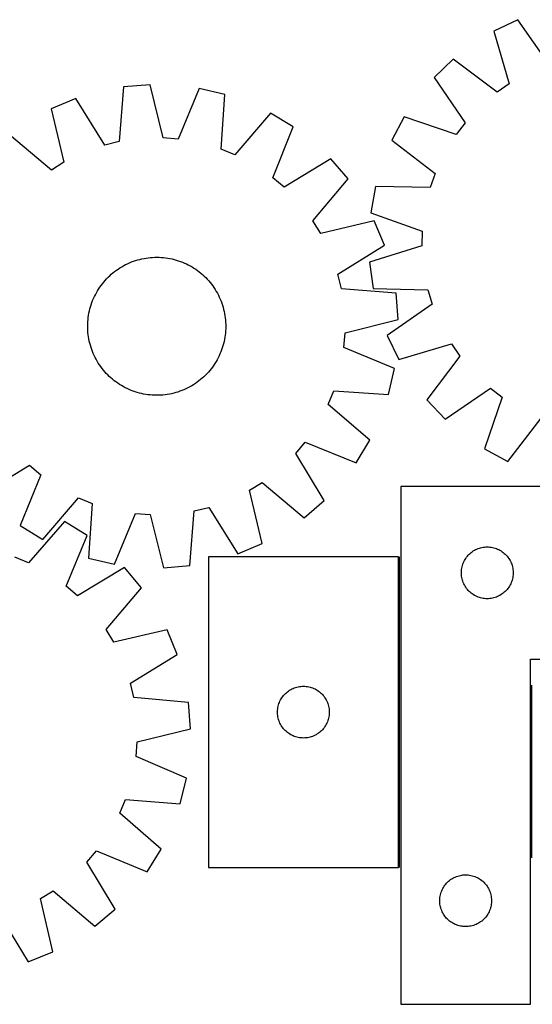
# Model space of a CAD drawing. Header units: millimetres. Extents: x 7 to 1493, y 7 to 2993.
# Tile 12 of 14: x 869 to 1166, y 2413 to 2983. Entities that reach past the tile are written whole.
import ezdxf

# ---------------------------------------------------------------- set-up
doc = ezdxf.new("R2010")
doc.units = ezdxf.units.MM
doc.layers.add('COMMON', color=5, linetype='CONTINUOUS', true_color=0x0000ff)
doc.layers.add('CUT', color=7, linetype='CONTINUOUS', true_color=0x000000)

msp = doc.modelspace()

# ---------------------------------------------------------------- linework, layer by layer
at = {"layer": 'COMMON'}
for p, q in [((1089.391127, 2492.027619), (1089.391127, 2672.027619)), ((1165.891127, 2597.567659), (1165.891127, 2497.567659))]:
    msp.add_line(p, q, dxfattribs=at)
at = {"layer": 'CUT'}
for p, q in [((1157.825103, 2983.222658), (1143.961483, 2976.549534)), ((1176.053256, 2957.209024), (1157.825103, 2983.222658)), ((1143.961483, 2976.549534), (1152.92312, 2946.075548)), ((1120.499405, 2960.301559), (1109.376428, 2949.670947)), ((1145.874064, 2941.193931), (1120.499405, 2960.301559)), ((1109.376428, 2949.670947), (1127.31643, 2923.457761)), ((929.397696, 2944.26765), (926.868375, 2912.604149)), ((944.730926, 2945.54146), (929.397696, 2944.26765)), ((952.450417, 2914.729381), (944.730926, 2945.54146)), ((1152.92312, 2946.075548), (1145.874064, 2941.193931)), ((973.191259, 2943.425969), (961.001172, 2914.093793)), ((988.167657, 2939.899206), (973.191259, 2943.425969)), ((985.987873, 2908.209724), (988.167657, 2939.899206)), ((901.676589, 2937.484875), (887.487449, 2931.535181)), ((918.539717, 2910.566301), (901.676589, 2937.484875)), ((887.487449, 2931.535181), (894.866482, 2900.639799)), ((1014.581318, 2929.092528), (993.923716, 2904.962915)), ((1027.734889, 2921.110416), (1014.581318, 2929.092528)), ((1092.083566, 2926.968023), (1084.790025, 2913.42052)), ((1122.120882, 2916.63679), (1092.083566, 2926.968023)), ((1015.869203, 2891.645517), (1027.734889, 2921.110416)), ((1127.31643, 2923.457761), (1122.120882, 2916.63679)), ((887.575187, 2896.127993), (863.219102, 2916.518086)), ((926.868375, 2912.604149), (918.539717, 2910.566301)), ((961.001172, 2914.093793), (952.450417, 2914.729381)), ((1084.790025, 2913.42052), (1109.952301, 2894.034065)), ((993.923716, 2904.962915), (985.987873, 2908.209724)), ((894.866482, 2900.639799), (887.575187, 2896.127993)), ((1049.516327, 2902.670383), (1022.413319, 2886.105308)), ((1059.559508, 2891.014267), (1049.516327, 2902.670383)), ((1109.952301, 2894.034065), (1107.118838, 2885.941423)), ((1022.413319, 2886.105308), (1015.869203, 2891.645517)), ((1039.169416, 2866.658182), (1059.559508, 2891.014267)), ((1075.359126, 2886.484969), (1072.608965, 2871.3467)), ((1107.118838, 2885.941423), (1075.359126, 2886.484969)), ((1072.608965, 2871.3467), (1102.530455, 2860.684657)), ((1043.681221, 2859.366887), (1039.169416, 2866.658182)), ((1074.576603, 2866.745919), (1043.681221, 2859.366887)), ((1080.526298, 2852.55678), (1074.576603, 2866.745919)), ((1102.530455, 2860.684657), (1102.336436, 2852.112508)), ((1053.607724, 2835.693652), (1080.526298, 2852.55678)), ((1102.336436, 2852.112508), (1071.96319, 2842.81516)), ((929.490364, 2840.715642), (930.602947, 2841.299736)), ((930.602947, 2841.299736), (931.733328, 2841.848594)), ((931.733328, 2841.848594), (932.880392, 2842.361675)), ((932.880392, 2842.361675), (934.043006, 2842.838472)), ((934.043006, 2842.838472), (935.220022, 2843.278516)), ((935.220022, 2843.278516), (936.41028, 2843.681372)), ((936.41028, 2843.681372), (937.612605, 2844.046642)), ((937.612605, 2844.046642), (938.82581, 2844.373966)), ((938.82581, 2844.373966), (940.048697, 2844.663021)), ((940.048697, 2844.663021), (941.280061, 2844.913521)), ((941.280061, 2844.913521), (942.518685, 2845.12522)), ((942.518685, 2845.12522), (943.763348, 2845.297908)), ((943.763348, 2845.297908), (945.012821, 2845.431415)), ((945.012821, 2845.431415), (946.265871, 2845.525609)), ((946.265871, 2845.525609), (947.521262, 2845.580398)), ((947.521262, 2845.580398), (948.777754, 2845.595727)), ((948.777754, 2845.595727), (950.034107, 2845.57158)), ((950.034107, 2845.57158), (951.289082, 2845.507983)), ((951.289082, 2845.507983), (952.54144, 2845.404997)), ((952.54144, 2845.404997), (953.789945, 2845.262725)), ((953.789945, 2845.262725), (955.033366, 2845.081306)), ((955.033366, 2845.081306), (956.270474, 2844.860921)), ((956.270474, 2844.860921), (957.500049, 2844.601785)), ((957.500049, 2844.601785), (958.720878, 2844.304155)), ((958.720878, 2844.304155), (959.931756, 2843.968325)), ((959.931756, 2843.968325), (961.131488, 2843.594626)), ((961.131488, 2843.594626), (962.318889, 2843.183427)), ((962.318889, 2843.183427), (963.492789, 2842.735134)), ((963.492789, 2842.735134), (964.652028, 2842.250189)), ((964.652028, 2842.250189), (965.795462, 2841.729071)), ((965.795462, 2841.729071), (966.921964, 2841.172293)), ((966.921964, 2841.172293), (968.030421, 2840.580406)), ((1071.96319, 2842.81516), (1074.025614, 2827.567965)), ((921.357996, 2834.85062), (922.290368, 2835.693051)), ((922.290368, 2835.693051), (923.248741, 2836.50578)), ((923.248741, 2836.50578), (924.232169, 2837.288005)), ((924.232169, 2837.288005), (925.239682, 2838.038954)), ((925.239682, 2838.038954), (926.270286, 2838.757885)), ((926.270286, 2838.757885), (927.322964, 2839.444089)), ((927.322964, 2839.444089), (928.396676, 2840.09689)), ((928.396676, 2840.09689), (929.490364, 2840.715642)), ((968.030421, 2840.580406), (969.119739, 2839.953994)), ((969.119739, 2839.953994), (970.188844, 2839.293674)), ((970.188844, 2839.293674), (971.23668, 2838.600099)), ((971.23668, 2838.600099), (972.262213, 2837.873953)), ((972.262213, 2837.873953), (973.264431, 2837.115952)), ((973.264431, 2837.115952), (974.242346, 2836.326845)), ((974.242346, 2836.326845), (975.194991, 2835.507411)), ((975.194991, 2835.507411), (976.121428, 2834.658457)), ((1055.645572, 2827.364994), (1053.607724, 2835.693652)), ((916.359415, 2829.22079), (917.117416, 2830.223008)), ((917.117416, 2830.223008), (917.906523, 2831.200923)), ((917.906523, 2831.200923), (918.725958, 2832.153569)), ((918.725958, 2832.153569), (919.574912, 2833.080005)), ((919.574912, 2833.080005), (920.452547, 2833.979318)), ((920.452547, 2833.979318), (921.357996, 2834.85062)), ((976.121428, 2834.658457), (977.020741, 2833.780822)), ((977.020741, 2833.780822), (977.892043, 2832.875372)), ((977.892043, 2832.875372), (978.734474, 2831.943001)), ((978.734474, 2831.943001), (979.547203, 2830.984628)), ((979.547203, 2830.984628), (980.329428, 2830.0012)), ((980.329428, 2830.0012), (981.080377, 2828.993686)), ((912.504298, 2822.754039), (913.061075, 2823.880541)), ((913.061075, 2823.880541), (913.652962, 2824.988998)), ((913.652962, 2824.988998), (914.279375, 2826.078316)), ((914.279375, 2826.078316), (914.939694, 2827.147421)), ((914.939694, 2827.147421), (915.633269, 2828.195257)), ((915.633269, 2828.195257), (916.359415, 2829.22079)), ((981.080377, 2828.993686), (981.799308, 2827.963082)), ((981.799308, 2827.963082), (982.485512, 2826.910405)), ((982.485512, 2826.910405), (983.138313, 2825.836692)), ((983.138313, 2825.836692), (983.757065, 2824.743005)), ((983.757065, 2824.743005), (984.341158, 2823.630421)), ((1087.309073, 2824.835672), (1055.645572, 2827.364994)), ((1074.025614, 2827.567965), (1105.777395, 2826.674008)), ((1088.582883, 2809.502442), (1087.309073, 2824.835672)), ((1105.777395, 2826.674008), (1108.241811, 2818.461455)), ((910.638742, 2818.090065), (911.049941, 2819.277466)), ((911.049941, 2819.277466), (911.498234, 2820.451366)), ((911.498234, 2820.451366), (911.983179, 2821.610605)), ((911.983179, 2821.610605), (912.504298, 2822.754039)), ((984.341158, 2823.630421), (984.890016, 2822.50004)), ((984.890016, 2822.50004), (985.403098, 2821.352977)), ((985.403098, 2821.352977), (985.879895, 2820.190363)), ((985.879895, 2820.190363), (986.319939, 2819.013346)), ((986.319939, 2819.013346), (986.722795, 2817.823088)), ((1108.241811, 2818.461455), (1082.228176, 2800.233302)), ((909.152062, 2811.991943), (909.372448, 2813.229051)), ((909.372448, 2813.229051), (909.631584, 2814.458626)), ((909.631584, 2814.458626), (909.929213, 2815.679455)), ((909.929213, 2815.679455), (910.265043, 2816.890333)), ((910.265043, 2816.890333), (910.638742, 2818.090065)), ((986.722795, 2817.823088), (987.088065, 2816.620764)), ((987.088065, 2816.620764), (987.415389, 2815.407559)), ((987.415389, 2815.407559), (987.704444, 2814.184671)), ((987.704444, 2814.184671), (987.954944, 2812.953308)), ((987.954944, 2812.953308), (988.166643, 2811.714683)), ((908.637642, 2805.736331), (908.661788, 2806.992684)), ((908.661788, 2806.992684), (908.725385, 2808.247659)), ((908.725385, 2808.247659), (908.828371, 2809.500017)), ((908.828371, 2809.500017), (908.970643, 2810.748522)), ((908.970643, 2810.748522), (909.152062, 2811.991943)), ((988.166643, 2811.714683), (988.339331, 2810.47002)), ((988.339331, 2810.47002), (988.472838, 2809.220547)), ((988.472838, 2809.220547), (988.567032, 2807.967497)), ((988.567032, 2807.967497), (988.621821, 2806.712107)), ((988.621821, 2806.712107), (988.637149, 2805.455615)), ((1057.770804, 2801.782951), (1088.582883, 2809.502442)), ((908.652971, 2804.479839), (908.637642, 2805.736331)), ((908.707759, 2803.224448), (908.652971, 2804.479839)), ((908.801953, 2801.971398), (908.707759, 2803.224448)), ((908.93546, 2800.721925), (908.801953, 2801.971398)), ((988.44642, 2801.691929), (988.304148, 2800.443423)), ((988.549406, 2802.944287), (988.44642, 2801.691929)), ((988.613003, 2804.199262), (988.549406, 2802.944287)), ((988.637149, 2805.455615), (988.613003, 2804.199262)), ((1057.135216, 2793.232197), (1057.770804, 2801.782951)), ((909.108149, 2799.477263), (908.93546, 2800.721925)), ((909.319847, 2798.238638), (909.108149, 2799.477263)), ((909.570347, 2797.007274), (909.319847, 2798.238638)), ((909.859402, 2795.784387), (909.570347, 2797.007274)), ((910.186726, 2794.571182), (909.859402, 2795.784387)), ((987.345578, 2795.51249), (987.009748, 2794.301613)), ((987.643208, 2796.733319), (987.345578, 2795.51249)), ((987.902343, 2797.962895), (987.643208, 2796.733319)), ((988.122729, 2799.200003), (987.902343, 2797.962895)), ((988.304148, 2800.443423), (988.122729, 2799.200003)), ((1082.228176, 2800.233302), (1088.9013, 2786.369682)), ((1088.9013, 2786.369682), (1119.375286, 2795.331318)), ((1119.375286, 2795.331318), (1124.256903, 2788.282263)), ((910.551996, 2793.368857), (910.186726, 2794.571182)), ((910.954852, 2792.178599), (910.551996, 2793.368857)), ((911.394896, 2791.001583), (910.954852, 2792.178599)), ((911.871694, 2789.838969), (911.394896, 2791.001583)), ((912.384775, 2788.691906), (911.871694, 2789.838969)), ((985.776557, 2790.74058), (985.291612, 2789.581341)), ((986.22485, 2791.914479), (985.776557, 2790.74058)), ((986.636049, 2793.101881), (986.22485, 2791.914479)), ((987.009748, 2794.301613), (986.636049, 2793.101881)), ((1086.467392, 2781.04211), (1057.135216, 2793.232197)), ((912.933633, 2787.561524), (912.384775, 2788.691906)), ((913.517726, 2786.448941), (912.933633, 2787.561524)), ((914.136479, 2785.355253), (913.517726, 2786.448941)), ((914.789279, 2784.281541), (914.136479, 2785.355253)), ((915.475484, 2783.228863), (914.789279, 2784.281541)), ((982.335097, 2784.044525), (981.641522, 2782.996689)), ((982.995417, 2785.11363), (982.335097, 2784.044525)), ((983.621829, 2786.202948), (982.995417, 2785.11363)), ((984.213716, 2787.311405), (983.621829, 2786.202948)), ((984.770494, 2788.437906), (984.213716, 2787.311405)), ((985.291612, 2789.581341), (984.770494, 2788.437906)), ((1124.256903, 2788.282263), (1105.149275, 2762.907604)), ((916.194415, 2782.198259), (915.475484, 2783.228863)), ((916.945363, 2781.190746), (916.194415, 2782.198259)), ((917.727588, 2780.207318), (916.945363, 2781.190746)), ((918.540317, 2779.248945), (917.727588, 2780.207318)), ((919.382749, 2778.316574), (918.540317, 2779.248945)), ((920.254051, 2777.411124), (919.382749, 2778.316574)), ((978.548833, 2779.038377), (977.69988, 2778.111941)), ((979.368268, 2779.991023), (978.548833, 2779.038377)), ((980.157375, 2780.968937), (979.368268, 2779.991023)), ((980.915376, 2781.971156), (980.157375, 2780.968937)), ((981.641522, 2782.996689), (980.915376, 2781.971156)), ((1082.940629, 2766.065712), (1086.467392, 2781.04211)), ((921.153364, 2776.533489), (920.254051, 2777.411124)), ((922.0798, 2775.684535), (921.153364, 2776.533489)), ((923.032446, 2774.8651), (922.0798, 2775.684535)), ((924.01036, 2774.075993), (923.032446, 2774.8651)), ((925.012579, 2773.317993), (924.01036, 2774.075993)), ((926.038112, 2772.591846), (925.012579, 2773.317993)), ((927.085948, 2771.898271), (926.038112, 2772.591846)), ((972.035109, 2773.152992), (971.004505, 2772.434061)), ((973.042622, 2773.903941), (972.035109, 2773.152992)), ((974.026051, 2774.686165), (973.042622, 2773.903941)), ((974.984424, 2775.498894), (974.026051, 2774.686165)), ((975.916795, 2776.341326), (974.984424, 2775.498894)), ((976.822245, 2777.212628), (975.916795, 2776.341326)), ((977.69988, 2778.111941), (976.822245, 2777.212628)), ((928.155053, 2771.237952), (927.085948, 2771.898271)), ((929.244371, 2770.611539), (928.155053, 2771.237952)), ((930.352828, 2770.019652), (929.244371, 2770.611539)), ((931.479329, 2769.462875), (930.352828, 2770.019652)), ((932.622764, 2768.941757), (931.479329, 2769.462875)), ((933.782003, 2768.456812), (932.622764, 2768.941757)), ((934.955902, 2768.008518), (933.782003, 2768.456812)), ((936.143304, 2767.597319), (934.955902, 2768.008518)), ((937.343035, 2767.22362), (936.143304, 2767.597319)), ((938.553913, 2766.88779), (937.343035, 2767.22362)), ((939.774742, 2766.590161), (938.553913, 2766.88779)), ((958.448982, 2766.817979), (957.226094, 2766.528925)), ((959.662187, 2767.145303), (958.448982, 2766.817979)), ((960.864511, 2767.510573), (959.662187, 2767.145303)), ((962.054769, 2767.913429), (960.864511, 2767.510573)), ((963.231786, 2768.353473), (962.054769, 2767.913429)), ((964.394399, 2768.830271), (963.231786, 2768.353473)), ((965.541463, 2769.343352), (964.394399, 2768.830271)), ((966.671844, 2769.89221), (965.541463, 2769.343352)), ((967.784428, 2770.476304), (966.671844, 2769.89221)), ((968.878115, 2771.095056), (967.784428, 2770.476304)), ((969.951828, 2771.747856), (968.878115, 2771.095056)), ((971.004505, 2772.434061), (969.951828, 2771.747856)), ((1048.004338, 2760.309653), (1051.251147, 2768.245496)), ((1051.251147, 2768.245496), (1082.940629, 2766.065712)), ((1115.779888, 2751.784626), (1141.993073, 2769.724628)), ((1141.993073, 2769.724628), (1148.814045, 2764.529081)), ((941.004318, 2766.331025), (939.774742, 2766.590161)), ((942.241426, 2766.110639), (941.004318, 2766.331025)), ((943.484846, 2765.929221), (942.241426, 2766.110639)), ((944.733351, 2765.786948), (943.484846, 2765.929221)), ((945.98571, 2765.683963), (944.733351, 2765.786948)), ((947.240685, 2765.620365), (945.98571, 2765.683963)), ((948.497038, 2765.596219), (947.240685, 2765.620365)), ((949.75353, 2765.611548), (948.497038, 2765.596219)), ((951.00892, 2765.666336), (949.75353, 2765.611548)), ((952.26197, 2765.760531), (951.00892, 2765.666336)), ((953.511443, 2765.894038), (952.26197, 2765.760531)), ((954.756106, 2766.066726), (953.511443, 2765.894038)), ((955.99473, 2766.278424), (954.756106, 2766.066726)), ((957.226094, 2766.528925), (955.99473, 2766.278424)), ((1105.149275, 2762.907604), (1115.779888, 2751.784626)), ((1148.814045, 2764.529081), (1138.482812, 2734.491764)), ((1072.133951, 2739.65205), (1048.004338, 2760.309653)), ((1152.030314, 2727.198224), (1171.416769, 2752.3605)), ((1029.146731, 2731.820049), (1034.68694, 2738.364166)), ((1034.68694, 2738.364166), (1064.151838, 2726.498479)), ((1064.151838, 2726.498479), (1072.133951, 2739.65205)), ((1138.482812, 2734.491764), (1152.030314, 2727.198224)), ((1045.711806, 2704.717041), (1029.146731, 2731.820049)), ((847.758464, 2708.521562), (874.861472, 2725.086637)), ((874.861472, 2725.086637), (881.405588, 2719.546428)), ((881.405588, 2719.546428), (869.539902, 2690.08153)), ((1002.40831, 2710.552147), (1009.699605, 2715.063953)), ((1009.787342, 2679.656765), (1002.40831, 2710.552147)), ((1009.699605, 2715.063953), (1034.055689, 2694.67386)), ((1090.141127, 2712.752953), (1090.141127, 2412.752953)), ((1340.141127, 2712.752953), (1090.141127, 2712.752953)), ((882.693473, 2682.099418), (903.351076, 2706.229031)), ((903.351076, 2706.229031), (911.286919, 2702.982222)), ((1034.055689, 2694.67386), (1045.711806, 2704.717041)), ((911.286919, 2702.982222), (909.107135, 2671.29274)), ((967.877095, 2666.924296), (970.406417, 2698.587797)), ((970.406417, 2698.587797), (978.735075, 2700.625645)), ((978.735075, 2700.625645), (995.598203, 2673.70707)), ((924.083533, 2667.765977), (936.27362, 2697.098152)), ((936.27362, 2697.098152), (944.824374, 2696.462564)), ((944.824374, 2696.462564), (952.543865, 2665.650485)), ((869.539902, 2690.08153), (882.693473, 2682.099418)), ((895.220496, 2692.506521), (874.364003, 2668.548612)), ((908.30759, 2684.415877), (895.220496, 2692.506521)), ((896.198579, 2655.050139), (908.30759, 2684.415877)), ((995.598203, 2673.70707), (1009.787342, 2679.656765)), ((1132.090684, 2675.409586), (1132.752906, 2675.807231)), ((1132.752906, 2675.807231), (1133.43472, 2676.170259)), ((1133.43472, 2676.170259), (1134.134319, 2676.497706)), ((1134.134319, 2676.497706), (1134.849846, 2676.788705)), ((1134.849846, 2676.788705), (1135.579405, 2677.042483)), ((1135.579405, 2677.042483), (1136.32106, 2677.258368)), ((1136.32106, 2677.258368), (1137.072846, 2677.435788)), ((1137.072846, 2677.435788), (1137.832768, 2677.574271)), ((1137.832768, 2677.574271), (1138.598812, 2677.673451)), ((1138.598812, 2677.673451), (1139.368946, 2677.733064)), ((1139.368946, 2677.733064), (1140.141127, 2677.752953)), ((1140.141127, 2677.752953), (1140.913308, 2677.733064)), ((1140.913308, 2677.733064), (1141.683442, 2677.673451)), ((1141.683442, 2677.673451), (1142.449486, 2677.574271)), ((1142.449486, 2677.574271), (1143.209408, 2677.435788)), ((1143.209408, 2677.435788), (1143.961194, 2677.258368)), ((1143.961194, 2677.258368), (1144.70285, 2677.042483)), ((1144.70285, 2677.042483), (1145.432408, 2676.788705)), ((1145.432408, 2676.788705), (1146.147936, 2676.497706)), ((1146.147936, 2676.497706), (1146.847534, 2676.170259)), ((1146.847534, 2676.170259), (1147.529348, 2675.807231)), ((1147.529348, 2675.807231), (1148.19157, 2675.409586)), ((874.364003, 2668.548612), (866.455288, 2671.860954)), ((909.107135, 2671.29274), (924.083533, 2667.765977)), ((1088.641126, 2672.027619), (978.641126, 2672.027619)), ((978.641126, 2672.027619), (978.641126, 2492.027619)), ((1088.641126, 2492.027619), (1088.641126, 2672.027619)), ((1126.555593, 2669.111668), (1126.900945, 2669.802604)), ((1126.900945, 2669.802604), (1127.281408, 2670.474845)), ((1127.281408, 2670.474845), (1127.695972, 2671.126608)), ((1127.695972, 2671.126608), (1128.143538, 2671.756167)), ((1128.143538, 2671.756167), (1128.62292, 2672.36185)), ((1128.62292, 2672.36185), (1129.132847, 2672.942053)), ((1129.132847, 2672.942053), (1129.671965, 2673.495235)), ((1129.671965, 2673.495235), (1130.238845, 2674.019932)), ((1130.238845, 2674.019932), (1130.831985, 2674.51475)), ((1130.831985, 2674.51475), (1131.449811, 2674.978378)), ((1131.449811, 2674.978378), (1132.090684, 2675.409586)), ((1148.19157, 2675.409586), (1148.832444, 2674.978378)), ((1148.832444, 2674.978378), (1149.450269, 2674.51475)), ((1149.450269, 2674.51475), (1150.043409, 2674.019932)), ((1150.043409, 2674.019932), (1150.610289, 2673.495235)), ((1150.610289, 2673.495235), (1151.149408, 2672.942053)), ((1151.149408, 2672.942053), (1151.659334, 2672.36185)), ((1151.659334, 2672.36185), (1152.138716, 2671.756167)), ((1152.138716, 2671.756167), (1152.586282, 2671.126608)), ((1152.586282, 2671.126608), (1153.000847, 2670.474845)), ((1153.000847, 2670.474845), (1153.381309, 2669.802604)), ((1153.381309, 2669.802604), (1153.726661, 2669.111668)), ((929.935749, 2665.796302), (902.696643, 2649.455987)), ((939.882168, 2654.057508), (929.935749, 2665.796302)), ((952.543865, 2665.650485), (967.877095, 2666.924296)), ((1125.185864, 2663.910584), (1125.265287, 2664.678928)), ((1125.265287, 2664.678928), (1125.384158, 2665.442164)), ((1125.384158, 2665.442164), (1125.542162, 2666.198269)), ((1125.542162, 2666.198269), (1125.738879, 2666.945237)), ((1125.738879, 2666.945237), (1125.973789, 2667.681088)), ((1125.973789, 2667.681088), (1126.246268, 2668.403871)), ((1126.246268, 2668.403871), (1126.555593, 2669.111668)), ((1153.726661, 2669.111668), (1154.035987, 2668.403871)), ((1154.035987, 2668.403871), (1154.308466, 2667.681088)), ((1154.308466, 2667.681088), (1154.543375, 2666.945237)), ((1154.543375, 2666.945237), (1154.740093, 2666.198269)), ((1154.740093, 2666.198269), (1154.898096, 2665.442164)), ((1154.898096, 2665.442164), (1155.016967, 2664.678928)), ((1155.016967, 2664.678928), (1155.09639, 2663.910584)), ((1125.1461, 2663.139171), (1125.185864, 2663.910584)), ((1125.1461, 2662.366734), (1125.1461, 2663.139171)), ((1125.185864, 2661.595321), (1125.1461, 2662.366734)), ((1125.265287, 2660.826977), (1125.185864, 2661.595321)), ((1125.384158, 2660.063741), (1125.265287, 2660.826977)), ((1125.542162, 2659.307636), (1125.384158, 2660.063741)), ((1125.738879, 2658.560668), (1125.542162, 2659.307636)), ((1125.973789, 2657.824817), (1125.738879, 2658.560668)), ((1154.543375, 2658.560668), (1154.308466, 2657.824817)), ((1154.740093, 2659.307636), (1154.543375, 2658.560668)), ((1154.898096, 2660.063741), (1154.740093, 2659.307636)), ((1155.016967, 2660.826977), (1154.898096, 2660.063741)), ((1155.09639, 2661.595321), (1155.016967, 2660.826977)), ((1155.09639, 2663.910584), (1155.136154, 2663.139171)), ((1155.136154, 2662.366734), (1155.09639, 2661.595321)), ((1155.136154, 2663.139171), (1155.136154, 2662.366734)), ((902.696643, 2649.455987), (896.198579, 2655.050139)), ((919.291302, 2629.870921), (939.882168, 2654.057508)), ((1126.246268, 2657.102034), (1125.973789, 2657.824817)), ((1126.555593, 2656.394237), (1126.246268, 2657.102034)), ((1126.900945, 2655.703301), (1126.555593, 2656.394237)), ((1127.281408, 2655.031061), (1126.900945, 2655.703301)), ((1127.695972, 2654.379297), (1127.281408, 2655.031061)), ((1128.143538, 2653.749738), (1127.695972, 2654.379297)), ((1128.62292, 2653.144055), (1128.143538, 2653.749738)), ((1129.132847, 2652.563852), (1128.62292, 2653.144055)), ((1151.659334, 2653.144055), (1151.149408, 2652.563852)), ((1152.138716, 2653.749738), (1151.659334, 2653.144055)), ((1152.586282, 2654.379297), (1152.138716, 2653.749738)), ((1153.000847, 2655.031061), (1152.586282, 2654.379297)), ((1153.381309, 2655.703301), (1153.000847, 2655.031061)), ((1153.726661, 2656.394237), (1153.381309, 2655.703301)), ((1154.035987, 2657.102034), (1153.726661, 2656.394237)), ((1154.308466, 2657.824817), (1154.035987, 2657.102034)), ((1129.671965, 2652.01067), (1129.132847, 2652.563852)), ((1130.238845, 2651.485974), (1129.671965, 2652.01067)), ((1130.831985, 2650.991155), (1130.238845, 2651.485974)), ((1131.449811, 2650.527527), (1130.831985, 2650.991155)), ((1132.090684, 2650.096319), (1131.449811, 2650.527527)), ((1132.752906, 2649.698674), (1132.090684, 2650.096319)), ((1133.43472, 2649.335646), (1132.752906, 2649.698674)), ((1134.134319, 2649.008199), (1133.43472, 2649.335646)), ((1134.849846, 2648.7172), (1134.134319, 2649.008199)), ((1135.579405, 2648.463422), (1134.849846, 2648.7172)), ((1136.32106, 2648.247537), (1135.579405, 2648.463422)), ((1137.072846, 2648.070117), (1136.32106, 2648.247537)), ((1137.832768, 2647.931634), (1137.072846, 2648.070117)), ((1138.598812, 2647.832454), (1137.832768, 2647.931634)), ((1139.368946, 2647.772841), (1138.598812, 2647.832454)), ((1140.141127, 2647.752953), (1139.368946, 2647.772841)), ((1140.913308, 2647.772841), (1140.141127, 2647.752953)), ((1141.683442, 2647.832454), (1140.913308, 2647.772841)), ((1142.449486, 2647.931634), (1141.683442, 2647.832454)), ((1143.209408, 2648.070117), (1142.449486, 2647.931634)), ((1143.961194, 2648.247537), (1143.209408, 2648.070117)), ((1144.70285, 2648.463422), (1143.961194, 2648.247537)), ((1145.432408, 2648.7172), (1144.70285, 2648.463422)), ((1146.147936, 2649.008199), (1145.432408, 2648.7172)), ((1146.847534, 2649.335646), (1146.147936, 2649.008199)), ((1147.529348, 2649.698674), (1146.847534, 2649.335646)), ((1148.19157, 2650.096319), (1147.529348, 2649.698674)), ((1148.832444, 2650.527527), (1148.19157, 2650.096319)), ((1149.450269, 2650.991155), (1148.832444, 2650.527527)), ((1150.043409, 2651.485974), (1149.450269, 2650.991155)), ((1150.610289, 2652.01067), (1150.043409, 2651.485974)), ((1151.149408, 2652.563852), (1150.610289, 2652.01067)), ((923.74264, 2622.542555), (919.291302, 2629.870921)), ((954.698004, 2629.665771), (923.74264, 2622.542555)), ((960.530124, 2615.427902), (954.698004, 2629.665771)), ((933.47298, 2598.788018), (960.530124, 2615.427902)), ((1165.141127, 2412.752953), (1165.141127, 2612.752953)), ((1165.141127, 2612.752953), (1340.141127, 2612.752953)), ((935.441865, 2590.442788), (933.47298, 2598.788018)), ((1026.934719, 2595.444925), (1027.634318, 2595.772372)), ((1027.634318, 2595.772372), (1028.349845, 2596.063371)), ((1028.349845, 2596.063371), (1029.079404, 2596.31715)), ((1029.079404, 2596.31715), (1029.821059, 2596.533035)), ((1029.821059, 2596.533035), (1030.572845, 2596.710454)), ((1030.572845, 2596.710454), (1031.332767, 2596.848937)), ((1031.332767, 2596.848937), (1032.098811, 2596.948117)), ((1032.098811, 2596.948117), (1032.868945, 2597.00773)), ((1032.868945, 2597.00773), (1033.641126, 2597.027619)), ((1033.641126, 2597.027619), (1034.413307, 2597.00773)), ((1034.413307, 2597.00773), (1035.183441, 2596.948117)), ((1035.183441, 2596.948117), (1035.949485, 2596.848937)), ((1035.949485, 2596.848937), (1036.709407, 2596.710454)), ((1036.709407, 2596.710454), (1037.461193, 2596.533035)), ((1037.461193, 2596.533035), (1038.202849, 2596.31715)), ((1038.202849, 2596.31715), (1038.932407, 2596.063371)), ((1038.932407, 2596.063371), (1039.647935, 2595.772372)), ((1039.647935, 2595.772372), (1040.347533, 2595.444925)), ((967.08336, 2587.651636), (935.441865, 2590.442788)), ((1020.781407, 2589.749511), (1021.195971, 2590.401275)), ((1021.195971, 2590.401275), (1021.643537, 2591.030833)), ((1021.643537, 2591.030833), (1022.122919, 2591.636516)), ((1022.122919, 2591.636516), (1022.632846, 2592.216719)), ((1022.632846, 2592.216719), (1023.171964, 2592.769902)), ((1023.171964, 2592.769902), (1023.738844, 2593.294598)), ((1023.738844, 2593.294598), (1024.331984, 2593.789416)), ((1024.331984, 2593.789416), (1024.94981, 2594.253044)), ((1024.94981, 2594.253044), (1025.590683, 2594.684252)), ((1025.590683, 2594.684252), (1026.252905, 2595.081897)), ((1026.252905, 2595.081897), (1026.934719, 2595.444925)), ((1040.347533, 2595.444925), (1041.029347, 2595.081897)), ((1041.029347, 2595.081897), (1041.691569, 2594.684252)), ((1041.691569, 2594.684252), (1042.332443, 2594.253044)), ((1042.332443, 2594.253044), (1042.950268, 2593.789416)), ((1042.950268, 2593.789416), (1043.543408, 2593.294598)), ((1043.543408, 2593.294598), (1044.110288, 2592.769902)), ((1044.110288, 2592.769902), (1044.649407, 2592.216719)), ((1044.649407, 2592.216719), (1045.159333, 2591.636516)), ((1045.159333, 2591.636516), (1045.638715, 2591.030833)), ((1045.638715, 2591.030833), (1046.086281, 2590.401275)), ((1046.086281, 2590.401275), (1046.500846, 2589.749511)), ((968.230292, 2572.308394), (967.08336, 2587.651636)), ((1018.765286, 2583.953594), (1018.884157, 2584.71683)), ((1018.884157, 2584.71683), (1019.042161, 2585.472935)), ((1019.042161, 2585.472935), (1019.238878, 2586.219903)), ((1019.238878, 2586.219903), (1019.473788, 2586.955755)), ((1019.473788, 2586.955755), (1019.746267, 2587.678537)), ((1019.746267, 2587.678537), (1020.055592, 2588.386335)), ((1020.055592, 2588.386335), (1020.400944, 2589.07727)), ((1020.400944, 2589.07727), (1020.781407, 2589.749511)), ((1046.500846, 2589.749511), (1046.881308, 2589.07727)), ((1046.881308, 2589.07727), (1047.22666, 2588.386335)), ((1047.22666, 2588.386335), (1047.535986, 2587.678537)), ((1047.535986, 2587.678537), (1047.808465, 2586.955755)), ((1047.808465, 2586.955755), (1048.043374, 2586.219903)), ((1048.043374, 2586.219903), (1048.240092, 2585.472935)), ((1048.240092, 2585.472935), (1048.398095, 2584.71683)), ((1048.398095, 2584.71683), (1048.516966, 2583.953594)), ((1018.646099, 2582.413838), (1018.685863, 2583.185251)), ((1018.646099, 2581.6414), (1018.646099, 2582.413838)), ((1018.685863, 2580.869987), (1018.646099, 2581.6414)), ((1018.685863, 2583.185251), (1018.765286, 2583.953594)), ((1018.765286, 2580.101643), (1018.685863, 2580.869987)), ((1018.884157, 2579.338407), (1018.765286, 2580.101643)), ((1019.042161, 2578.582303), (1018.884157, 2579.338407)), ((1019.238878, 2577.835334), (1019.042161, 2578.582303)), ((1048.240092, 2578.582303), (1048.043374, 2577.835334)), ((1048.398095, 2579.338407), (1048.240092, 2578.582303)), ((1048.516966, 2580.101643), (1048.398095, 2579.338407)), ((1048.516966, 2583.953594), (1048.596389, 2583.185251)), ((1048.596389, 2580.869987), (1048.516966, 2580.101643)), ((1048.596389, 2583.185251), (1048.636153, 2582.413838)), ((1048.636153, 2581.6414), (1048.596389, 2580.869987)), ((1048.636153, 2582.413838), (1048.636153, 2581.6414)), ((1019.473788, 2577.099483), (1019.238878, 2577.835334)), ((1019.746267, 2576.3767), (1019.473788, 2577.099483)), ((1020.055592, 2575.668903), (1019.746267, 2576.3767)), ((1020.400944, 2574.977968), (1020.055592, 2575.668903)), ((1020.781407, 2574.305727), (1020.400944, 2574.977968)), ((1021.195971, 2573.653963), (1020.781407, 2574.305727)), ((1021.643537, 2573.024405), (1021.195971, 2573.653963)), ((1022.122919, 2572.418721), (1021.643537, 2573.024405)), ((1045.638715, 2573.024405), (1045.159333, 2572.418721)), ((1046.086281, 2573.653963), (1045.638715, 2573.024405)), ((1046.500846, 2574.305727), (1046.086281, 2573.653963)), ((1046.881308, 2574.977968), (1046.500846, 2574.305727)), ((1047.22666, 2575.668903), (1046.881308, 2574.977968)), ((1047.535986, 2576.3767), (1047.22666, 2575.668903)), ((1047.808465, 2577.099483), (1047.535986, 2576.3767)), ((1048.043374, 2577.835334), (1047.808465, 2577.099483)), ((937.355413, 2564.844042), (968.230292, 2572.308394)), ((1022.632846, 2571.838519), (1022.122919, 2572.418721)), ((1023.171964, 2571.285336), (1022.632846, 2571.838519)), ((1023.738844, 2570.76064), (1023.171964, 2571.285336)), ((1024.331984, 2570.265822), (1023.738844, 2570.76064)), ((1024.94981, 2569.802194), (1024.331984, 2570.265822)), ((1025.590683, 2569.370985), (1024.94981, 2569.802194)), ((1026.252905, 2568.97334), (1025.590683, 2569.370985)), ((1026.934719, 2568.610313), (1026.252905, 2568.97334)), ((1027.634318, 2568.282865), (1026.934719, 2568.610313)), ((1028.349845, 2567.991867), (1027.634318, 2568.282865)), ((1029.079404, 2567.738088), (1028.349845, 2567.991867)), ((1029.821059, 2567.522203), (1029.079404, 2567.738088)), ((1030.572845, 2567.344784), (1029.821059, 2567.522203)), ((1031.332767, 2567.2063), (1030.572845, 2567.344784)), ((1032.098811, 2567.107121), (1031.332767, 2567.2063)), ((1035.949485, 2567.2063), (1035.183441, 2567.107121)), ((1036.709407, 2567.344784), (1035.949485, 2567.2063)), ((1037.461193, 2567.522203), (1036.709407, 2567.344784)), ((1038.202849, 2567.738088), (1037.461193, 2567.522203)), ((1038.932407, 2567.991867), (1038.202849, 2567.738088)), ((1039.647935, 2568.282865), (1038.932407, 2567.991867)), ((1040.347533, 2568.610313), (1039.647935, 2568.282865)), ((1041.029347, 2568.97334), (1040.347533, 2568.610313)), ((1041.691569, 2569.370985), (1041.029347, 2568.97334)), ((1042.332443, 2569.802194), (1041.691569, 2569.370985)), ((1042.950268, 2570.265822), (1042.332443, 2569.802194)), ((1043.543408, 2570.76064), (1042.950268, 2570.265822)), ((1044.110288, 2571.285336), (1043.543408, 2570.76064)), ((1044.649407, 2571.838519), (1044.110288, 2571.285336)), ((1045.159333, 2572.418721), (1044.649407, 2571.838519)), ((936.649115, 2556.298837), (937.355413, 2564.844042)), ((1032.868945, 2567.047507), (1032.098811, 2567.107121)), ((1033.641126, 2567.027619), (1032.868945, 2567.047507)), ((1034.413307, 2567.047507), (1033.641126, 2567.027619)), ((1035.183441, 2567.107121), (1034.413307, 2567.047507)), ((965.879452, 2543.866534), (936.649115, 2556.298837)), ((962.228927, 2528.919822), (965.879452, 2543.866534)), ((927.246218, 2523.452949), (930.55856, 2531.361664)), ((930.55856, 2531.361664), (962.228927, 2528.919822)), ((951.204127, 2502.596456), (927.246218, 2523.452949)), ((908.153593, 2495.120309), (913.747744, 2501.618373)), ((913.747744, 2501.618373), (943.113483, 2489.509362)), ((943.113483, 2489.509362), (951.204127, 2502.596456)), ((924.493908, 2467.881203), (908.153593, 2495.120309)), ((978.641126, 2492.027619), (1088.641126, 2492.027619)), ((1123.079405, 2487.042483), (1123.82106, 2487.258368)), ((1123.82106, 2487.258368), (1124.572846, 2487.435788)), ((1124.572846, 2487.435788), (1125.332768, 2487.574271)), ((1125.332768, 2487.574271), (1126.098812, 2487.673451)), ((1126.098812, 2487.673451), (1126.868946, 2487.733064)), ((1126.868946, 2487.733064), (1127.641127, 2487.752953)), ((1127.641127, 2487.752953), (1128.413308, 2487.733064)), ((1128.413308, 2487.733064), (1129.183442, 2487.673451)), ((1129.183442, 2487.673451), (1129.949486, 2487.574271)), ((1129.949486, 2487.574271), (1130.709408, 2487.435788)), ((1130.709408, 2487.435788), (1131.461194, 2487.258368)), ((1131.461194, 2487.258368), (1132.20285, 2487.042483)), ((1115.195972, 2481.126608), (1115.643538, 2481.756167)), ((1115.643538, 2481.756167), (1116.12292, 2482.36185)), ((1116.12292, 2482.36185), (1116.632847, 2482.942053)), ((1116.632847, 2482.942053), (1117.171965, 2483.495235)), ((1117.171965, 2483.495235), (1117.738845, 2484.019932)), ((1117.738845, 2484.019932), (1118.331985, 2484.51475)), ((1118.331985, 2484.51475), (1118.949811, 2484.978378)), ((1118.949811, 2484.978378), (1119.590684, 2485.409586)), ((1119.590684, 2485.409586), (1120.252906, 2485.807231)), ((1120.252906, 2485.807231), (1120.93472, 2486.170259)), ((1120.93472, 2486.170259), (1121.634319, 2486.497706)), ((1121.634319, 2486.497706), (1122.349846, 2486.788705)), ((1122.349846, 2486.788705), (1123.079405, 2487.042483)), ((1132.20285, 2487.042483), (1132.932408, 2486.788705)), ((1132.932408, 2486.788705), (1133.647936, 2486.497706)), ((1133.647936, 2486.497706), (1134.347534, 2486.170259)), ((1134.347534, 2486.170259), (1135.029348, 2485.807231)), ((1135.029348, 2485.807231), (1135.69157, 2485.409586)), ((1135.69157, 2485.409586), (1136.332444, 2484.978378)), ((1136.332444, 2484.978378), (1136.950269, 2484.51475)), ((1136.950269, 2484.51475), (1137.543409, 2484.019932)), ((1137.543409, 2484.019932), (1138.110289, 2483.495235)), ((1138.110289, 2483.495235), (1138.649408, 2482.942053)), ((1138.649408, 2482.942053), (1139.159334, 2482.36185)), ((1139.159334, 2482.36185), (1139.638716, 2481.756167)), ((1139.638716, 2481.756167), (1140.086282, 2481.126608)), ((881.24016, 2474.074312), (888.568527, 2478.52565)), ((888.568527, 2478.52565), (912.755114, 2457.934784)), ((1112.884158, 2475.442164), (1113.042162, 2476.198269)), ((1113.042162, 2476.198269), (1113.238879, 2476.945237)), ((1113.238879, 2476.945237), (1113.473789, 2477.681088)), ((1113.473789, 2477.681088), (1113.746268, 2478.403871)), ((1113.746268, 2478.403871), (1114.055593, 2479.111668)), ((1114.055593, 2479.111668), (1114.400945, 2479.802604)), ((1114.400945, 2479.802604), (1114.781408, 2480.474845)), ((1114.781408, 2480.474845), (1115.195972, 2481.126608)), ((1140.086282, 2481.126608), (1140.500847, 2480.474845)), ((1140.500847, 2480.474845), (1140.881309, 2479.802604)), ((1140.881309, 2479.802604), (1141.226661, 2479.111668)), ((1141.226661, 2479.111668), (1141.535987, 2478.403871)), ((1141.535987, 2478.403871), (1141.808466, 2477.681088)), ((1141.808466, 2477.681088), (1142.043375, 2476.945237)), ((1142.043375, 2476.945237), (1142.240093, 2476.198269)), ((1142.240093, 2476.198269), (1142.398096, 2475.442164)), ((888.363377, 2443.118948), (881.24016, 2474.074312)), ((1112.6461, 2473.139171), (1112.685864, 2473.910584)), ((1112.6461, 2472.366734), (1112.6461, 2473.139171)), ((1112.685864, 2471.595321), (1112.6461, 2472.366734)), ((1112.685864, 2473.910584), (1112.765287, 2474.678928)), ((1112.765287, 2470.826977), (1112.685864, 2471.595321)), ((1112.765287, 2474.678928), (1112.884158, 2475.442164)), ((1112.884158, 2470.063741), (1112.765287, 2470.826977)), ((1142.398096, 2475.442164), (1142.516967, 2474.678928)), ((1142.516967, 2470.826977), (1142.398096, 2470.063741)), ((1142.516967, 2474.678928), (1142.59639, 2473.910584)), ((1142.59639, 2471.595321), (1142.516967, 2470.826977)), ((1142.59639, 2473.910584), (1142.636154, 2473.139171)), ((1142.636154, 2472.366734), (1142.59639, 2471.595321)), ((1142.636154, 2473.139171), (1142.636154, 2472.366734)), ((912.755114, 2457.934784), (924.493908, 2467.881203)), ((1113.042162, 2469.307636), (1112.884158, 2470.063741)), ((1113.238879, 2468.560668), (1113.042162, 2469.307636)), ((1113.473789, 2467.824817), (1113.238879, 2468.560668)), ((1113.746268, 2467.102034), (1113.473789, 2467.824817)), ((1114.055593, 2466.394237), (1113.746268, 2467.102034)), ((1114.400945, 2465.703301), (1114.055593, 2466.394237)), ((1114.781408, 2465.031061), (1114.400945, 2465.703301)), ((1115.195972, 2464.379297), (1114.781408, 2465.031061)), ((1140.500847, 2465.031061), (1140.086282, 2464.379297)), ((1140.881309, 2465.703301), (1140.500847, 2465.031061)), ((1141.226661, 2466.394237), (1140.881309, 2465.703301)), ((1141.535987, 2467.102034), (1141.226661, 2466.394237)), ((1141.808466, 2467.824817), (1141.535987, 2467.102034)), ((1142.043375, 2468.560668), (1141.808466, 2467.824817)), ((1142.240093, 2469.307636), (1142.043375, 2468.560668)), ((1142.398096, 2470.063741), (1142.240093, 2469.307636)), ((857.485624, 2464.343972), (874.125507, 2437.286828)), ((1115.643538, 2463.749738), (1115.195972, 2464.379297)), ((1116.12292, 2463.144055), (1115.643538, 2463.749738)), ((1116.632847, 2462.563852), (1116.12292, 2463.144055)), ((1117.171965, 2462.01067), (1116.632847, 2462.563852)), ((1117.738845, 2461.485974), (1117.171965, 2462.01067)), ((1118.331985, 2460.991155), (1117.738845, 2461.485974)), ((1118.949811, 2460.527527), (1118.331985, 2460.991155)), ((1119.590684, 2460.096319), (1118.949811, 2460.527527)), ((1120.252906, 2459.698674), (1119.590684, 2460.096319)), ((1120.93472, 2459.335646), (1120.252906, 2459.698674)), ((1121.634319, 2459.008199), (1120.93472, 2459.335646)), ((1122.349846, 2458.7172), (1121.634319, 2459.008199)), ((1133.647936, 2459.008199), (1132.932408, 2458.7172)), ((1134.347534, 2459.335646), (1133.647936, 2459.008199)), ((1135.029348, 2459.698674), (1134.347534, 2459.335646)), ((1135.69157, 2460.096319), (1135.029348, 2459.698674)), ((1136.332444, 2460.527527), (1135.69157, 2460.096319)), ((1136.950269, 2460.991155), (1136.332444, 2460.527527)), ((1137.543409, 2461.485974), (1136.950269, 2460.991155)), ((1138.110289, 2462.01067), (1137.543409, 2461.485974)), ((1138.649408, 2462.563852), (1138.110289, 2462.01067)), ((1139.159334, 2463.144055), (1138.649408, 2462.563852)), ((1139.638716, 2463.749738), (1139.159334, 2463.144055)), ((1140.086282, 2464.379297), (1139.638716, 2463.749738)), ((1123.079405, 2458.463422), (1122.349846, 2458.7172)), ((1123.82106, 2458.247537), (1123.079405, 2458.463422)), ((1124.572846, 2458.070117), (1123.82106, 2458.247537)), ((1125.332768, 2457.931634), (1124.572846, 2458.070117)), ((1126.098812, 2457.832454), (1125.332768, 2457.931634)), ((1126.868946, 2457.772841), (1126.098812, 2457.832454)), ((1127.641127, 2457.752953), (1126.868946, 2457.772841)), ((1128.413308, 2457.772841), (1127.641127, 2457.752953)), ((1129.183442, 2457.832454), (1128.413308, 2457.772841)), ((1129.949486, 2457.931634), (1129.183442, 2457.832454)), ((1130.709408, 2458.070117), (1129.949486, 2457.931634)), ((1131.461194, 2458.247537), (1130.709408, 2458.070117)), ((1132.20285, 2458.463422), (1131.461194, 2458.247537)), ((1132.932408, 2458.7172), (1132.20285, 2458.463422)), ((874.125507, 2437.286828), (888.363377, 2443.118948)), ((1090.141127, 2412.752953), (1165.141127, 2412.752953))]:
    msp.add_line(p, q, dxfattribs=at)

doc.saveas('drawing.dxf')
